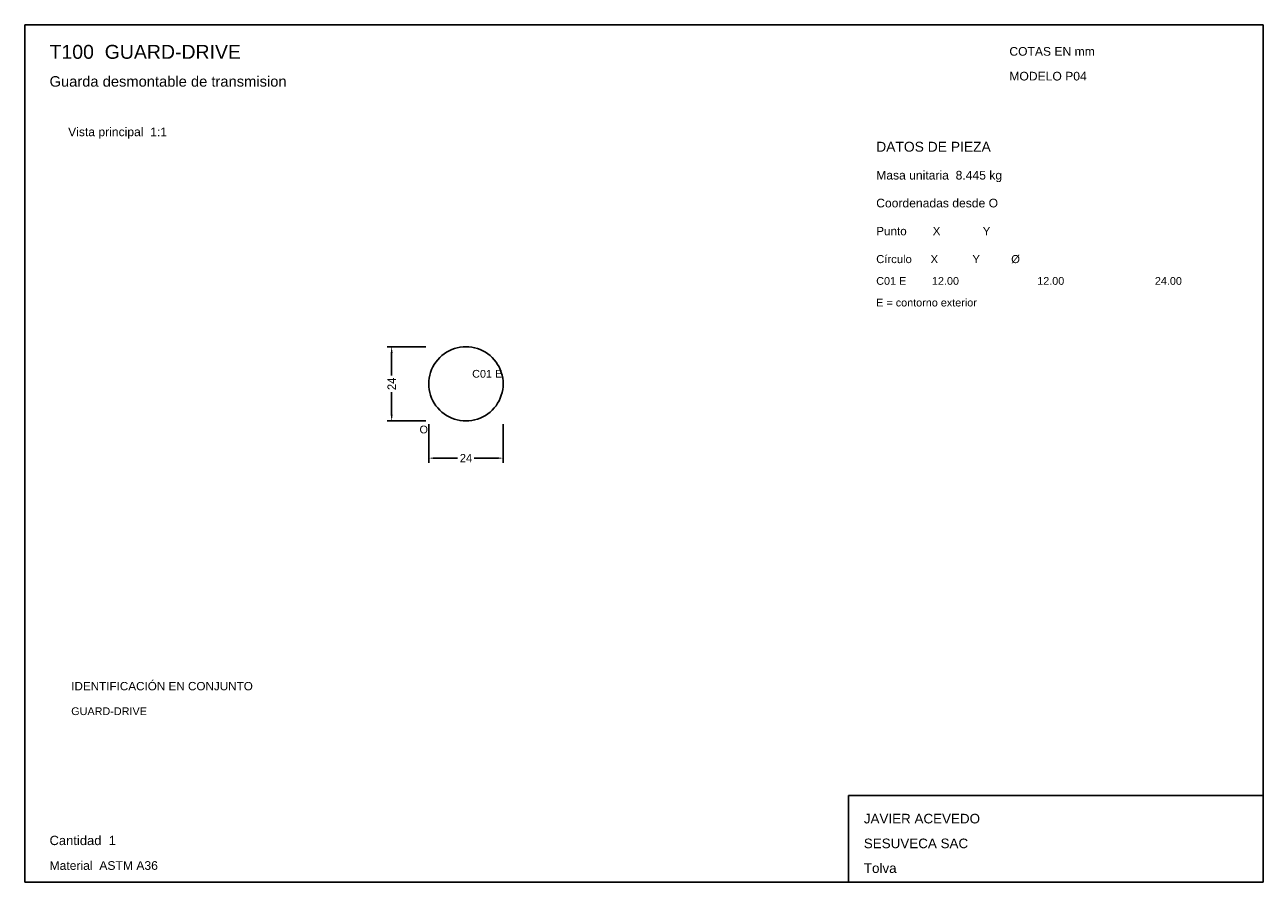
# Model space of a CAD drawing. Header units: millimetres. Extents: x 10 to 410, y 10 to 287.
import ezdxf

# ---------------------------------------------------------------- set-up
doc = ezdxf.new("R2010")
doc.units = ezdxf.units.MM
doc.styles.add('ARIAL', font='arial.ttf')
doc.dimstyles.get("Standard").update_dxf_attribs({"dimtxt": 2.5, "dimasz": 2.5, "dimexe": 1.25, "dimexo": 0.625, "dimtad": 1, "dimcen": 2.5, "dimazin": 3, "dimtfac": 1, "dimtmove": 0, "dimatfit": 3})

# ---------------------------------------------------------------- blocks, each defined once
blk = doc.blocks.new('_CLOSEDFILLED')
at = {"color": 0, "linetype": 'BYBLOCK'}
blk.add_solid([(-1, 0.16), (0, 0), (-1, -0.16)], dxfattribs=at)
blk = doc.blocks.new('*D1')
for p, q in [((140.5, 158), (140.5, 145.5)), ((164.5, 158), (164.5, 145.5)), ((142.5, 147), (149.8, 147)), ((155.2, 147), (162.5, 147))]:
    blk.add_line(p, q)
at = {"layer": 'Defpoints'}
for p in [(140.5, 159), (164.5, 159), (140.5, 147)]:
    blk.add_point(p, dxfattribs=at)
at = {"xscale": 2, "yscale": 2, "rotation": 180}
blk.add_blockref('_CLOSEDFILLED', (140.5, 147), dxfattribs=at)
at = {"xscale": 2, "yscale": 2}
blk.add_blockref('_CLOSEDFILLED', (164.5, 147), dxfattribs=at)
at = {"insert": (152.5, 147), "char_height": 2.7, "attachment_point": 5}
blk.add_mtext('24', dxfattribs=at)
blk = doc.blocks.new('*D2')
for p, q in [((139.5, 183), (127, 183)), ((128.5, 173.7), (128.5, 181)), ((128.5, 161), (128.5, 168.3)), ((139.5, 159), (127, 159))]:
    blk.add_line(p, q)
at = {"layer": 'Defpoints'}
for p in [(140.5, 183), (128.5, 159), (140.5, 159)]:
    blk.add_point(p, dxfattribs=at)
at = {"xscale": 2, "yscale": 2}
for p, rotation in [((128.5, 183), 90), ((128.5, 159), 270)]:
    blk.add_blockref('_CLOSEDFILLED', p, dxfattribs=dict(at, rotation=rotation))
at = {"insert": (128.5, 171), "char_height": 2.7, "attachment_point": 5, "rotation": 90}
blk.add_mtext('24', dxfattribs=at)

msp = doc.modelspace()

# ---------------------------------------------------------------- linework, layer by layer
for p, q in [((410, 287), (10, 287)), ((10, 287), (10, 10)), ((410, 10), (410, 287)), ((410, 38), (276, 38)), ((276, 38), (276, 10)), ((410, 10), (410, 38)), ((10, 10), (410, 10)), ((276, 10), (410, 10))]:
    msp.add_line(p, q)
msp.add_lwpolyline([(164.5, 171), (164.463, 171.942), (164.352, 172.877), (164.168, 173.801), (163.913, 174.708), (163.587, 175.592), (163.192, 176.448), (162.732, 177.27), (162.208, 178.053), (161.625, 178.793), (160.985, 179.485), (160.293, 180.125), (159.553, 180.708), (158.77, 181.232), (157.948, 181.692), (157.092, 182.087), (156.208, 182.413), (155.301, 182.668), (154.377, 182.852), (153.442, 182.963), (152.5, 183), (151.558, 182.963), (150.623, 182.852), (149.699, 182.668), (148.792, 182.413), (147.908, 182.087), (147.052, 181.692), (146.23, 181.232), (145.447, 180.708), (144.707, 180.125), (144.015, 179.485), (143.375, 178.793), (142.792, 178.053), (142.268, 177.27), (141.808, 176.448), (141.413, 175.592), (141.087, 174.708), (140.832, 173.801), (140.648, 172.877), (140.537, 171.942), (140.5, 171), (140.537, 170.058), (140.648, 169.123), (140.832, 168.199), (141.087, 167.292), (141.413, 166.408), (141.808, 165.552), (142.268, 164.73), (142.792, 163.947), (143.375, 163.207), (144.015, 162.515), (144.707, 161.875), (145.447, 161.292), (146.23, 160.768), (147.052, 160.308), (147.908, 159.913), (148.792, 159.587), (149.699, 159.332), (150.623, 159.148), (151.558, 159.037), (152.5, 159), (153.442, 159.037), (154.377, 159.148), (155.301, 159.332), (156.208, 159.587), (157.092, 159.913), (157.948, 160.308), (158.77, 160.768), (159.553, 161.292), (160.293, 161.875), (160.985, 162.515), (161.625, 163.207), (162.208, 163.947), (162.732, 164.73), (163.192, 165.552), (163.587, 166.408), (163.913, 167.292), (164.168, 168.199), (164.352, 169.123), (164.463, 170.058), (164.5, 171)])

# ---------------------------------------------------------------- texts
at = {"style": 'ARIAL'}
for s, height, p in [('T100  GUARD-DRIVE', 4.5, (18, 276)), ('COTAS EN mm', 2.8, (328, 277)), ('Guarda desmontable de transmision', 3.4, (18, 267)), ('MODELO P04', 2.8, (328, 269)), ('Vista principal  1:1', 2.8, (24, 251)), ('DATOS DE PIEZA', 3.2, (285, 246)), ('Masa unitaria  8.445 kg', 2.8, (285, 237)), ('Coordenadas desde O', 2.8, (285, 228)), ('Punto        X             Y', 2.7, (285, 219)), ('Círculo      X           Y          Ø', 2.6, (285, 210)), ('C01 E', 2.5, (285, 203)), ('12.00', 2.5, (303, 203)), ('12.00', 2.5, (337, 203)), ('24.00', 2.5, (375, 203)), ('E = contorno exterior', 2.5, (285, 196)), ('C01 E', 2.5, (154.5, 173)), ('O', 2.5, (137.5, 155)), ('IDENTIFICACIÓN EN CONJUNTO', 2.7, (25, 72)), ('GUARD-DRIVE', 2.5, (25, 64)), ('JAVIER ACEVEDO', 3.1, (281, 29)), ('Cantidad  1', 3, (18, 22)), ('SESUVECA SAC', 3.1, (281, 21)), ('Material  ASTM A36', 2.8, (18, 14)), ('Tolva', 3.1, (281, 13))]:
    msp.add_text(s, height=height, dxfattribs=at).set_placement(p)

# ---------------------------------------------------------------- dimensions: what is measured, and where the dimension line sits
dim = msp.add_linear_dim(base=(128.5, 159), p1=(140.5, 159), p2=(140.5, 183), angle=90, dimstyle='Standard', override={"dimtxt": 2.7, "dimasz": 2, "dimexe": 1.5, "dimexo": 1, "dimgap": 1, "dimdec": 2, "dimlfac": 1, "dimzin": 8})
dim.commit()
dim.dimension.update_dxf_attribs({"geometry": '*D2', "text_midpoint": (128.5, 171)})
dim = msp.add_linear_dim(base=(140.5, 147), p1=(140.5, 159), p2=(164.5, 159), dimstyle='Standard', override={"dimtxt": 2.7, "dimasz": 2, "dimexe": 1.5, "dimexo": 1, "dimgap": 1, "dimdec": 2, "dimlfac": 1, "dimzin": 8})
dim.commit()
dim.dimension.update_dxf_attribs({"geometry": '*D1', "text_midpoint": (152.5, 147)})

doc.saveas('drawing.dxf')
